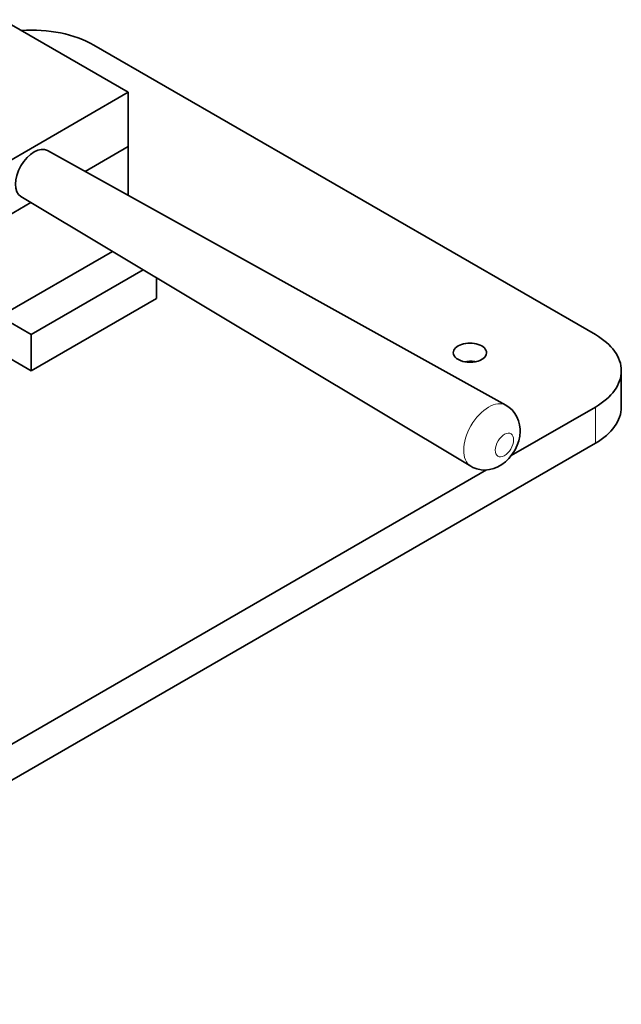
# Model space of a CAD drawing. Extents: x -161 to 1343, y -181 to 611.
# Tile 7 of 8: x 725 to 861, y 388 to 610. Entities that reach past the tile are written whole.
import ezdxf

# ---------------------------------------------------------------- set-up
doc = ezdxf.new("R2010")
doc.units = 0

msp = doc.modelspace()

# ---------------------------------------------------------------- linework, layer by layer
at = {"color": 7, "lineweight": 35}
for p, q in [((749.69, 594.06), (721.4, 610.39)), ((855.05, 539.35), (741.91, 604.67)), ((749.69, 594.06), (707.26, 569.56)), ((731.45, 580.9), (834.89, 523.41)), ((727.74, 569.13), (707.26, 557.31)), ((727.74, 569.13), (707.26, 557.31)), ((725.45, 570.5), (826.96, 509.67)), ((746.12, 558.11), (703.02, 533.23)), ((753.06, 553.95), (727.77, 539.35)), ((756.05, 547.52), (727.77, 531.19)), ((855.05, 523.02), (836.09, 512.08)), ((855.05, 514.86), (635.84, 388.3)), ((830.46, 508.82), (635.84, 396.46))]:
    msp.add_line(p, q, dxfattribs=at)
at = {"color": 7, "lineweight": 35, "ltscale": 0.306186}
msp.add_line((749.69, 594.06), (749.69, 581.81), dxfattribs=at)
at = {"color": 7, "lineweight": 35, "ltscale": 0.281504}
msp.add_line((749.69, 581.81), (739.94, 576.18), dxfattribs=at)
msp.add_line((749.69, 581.81), (739.94, 576.18), dxfattribs=at)
at = {"color": 7, "lineweight": 35, "ltscale": 0.276245}
msp.add_line((749.69, 581.81), (749.69, 570.76), dxfattribs=at)
at = {"color": 7, "lineweight": 35, "ltscale": 0.116168}
msp.add_line((756.05, 547.52), (756.05, 552.16), dxfattribs=at)
at = {"color": 7, "lineweight": 35, "ltscale": 0.204125}
msp.add_line((720.7, 543.43), (727.77, 539.35), dxfattribs=at)
at = {"color": 7, "lineweight": 35, "ltscale": 0.408249}
msp.add_line((713.63, 539.35), (727.77, 531.19), dxfattribs=at)
at = {"color": 7, "lineweight": 35, "ltscale": 0.204124}
msp.add_line((727.77, 531.19), (727.77, 539.35), dxfattribs=at)
at = {"color": 7, "lineweight": 35, "ltscale": 0.204123}
msp.add_line((860.91, 523.02), (860.91, 531.19), dxfattribs=at)
at = {"color": 7, "lineweight": 13, "ltscale": 0.204124}
msp.add_line((855.05, 514.86), (855.05, 523.02), dxfattribs=at)
at = {"color": 7, "lineweight": 35}
for points in [[(834.89, 523.41), (835.61, 522.93), (836.27, 522.35), (836.9, 521.59), (837.37, 520.8), (837.75, 519.88), (837.97, 518.98), (838.07, 518), (838.08, 517.53)], [(838.08, 517.53), (837.98, 516.44), (837.76, 515.42), (837.43, 514.43), (836.93, 513.37), (836.3, 512.36), (835.54, 511.41), (834.8, 510.69), (833.94, 510.03), (833.05, 509.52), (832.13, 509.14), (831.16, 508.9), (830.18, 508.81), (829.3, 508.86), (828.34, 509.06), (827.44, 509.4), (826.96, 509.67)]]:
    msp.add_lwpolyline(points, dxfattribs=at)
for centre, major_axis, start_param, end_param in [((727.77, 596.5), (20, 0), 0.785398, 1.681063), ((728.48, 575.68), (-3, -5.2), 3.151018, 6.273708), ((840.91, 531.19), (20, 0), 0, 0.785398), ((826.76, 535.27), (3.75, 0), 6.283167, 9.42476), ((826.76, 535.27), (3.75, 0), 3.141574, 4.426991), ((826.76, 535.27), (3.75, 0), 4.426991, 6.283167), ((826.76, 531.19), (3.75, 0), 1.285398, 1.911517), ((826.76, 531.19), (3.75, 0), 1.230147, 1.285398), ((840.91, 531.19), (20, 0), 5.497787, 6.283185), ((840.91, 523.02), (20, 0), 5.497787, 6.283185)]:
    msp.add_ellipse(centre, major_axis=major_axis, ratio=0.57735, start_param=start_param, end_param=end_param, dxfattribs=at)
at = {"color": 7, "lineweight": 13}
for centre, major_axis, start_param, end_param in [((830.96, 516.52), (-3.97, -6.87), 3.151018, 6.273708), ((834.54, 514.45), (-1.47, -2.54), 2.332596, 8.615781)]:
    msp.add_ellipse(centre, major_axis=major_axis, ratio=0.57735, start_param=start_param, end_param=end_param, dxfattribs=at)

doc.saveas('drawing.dxf')
